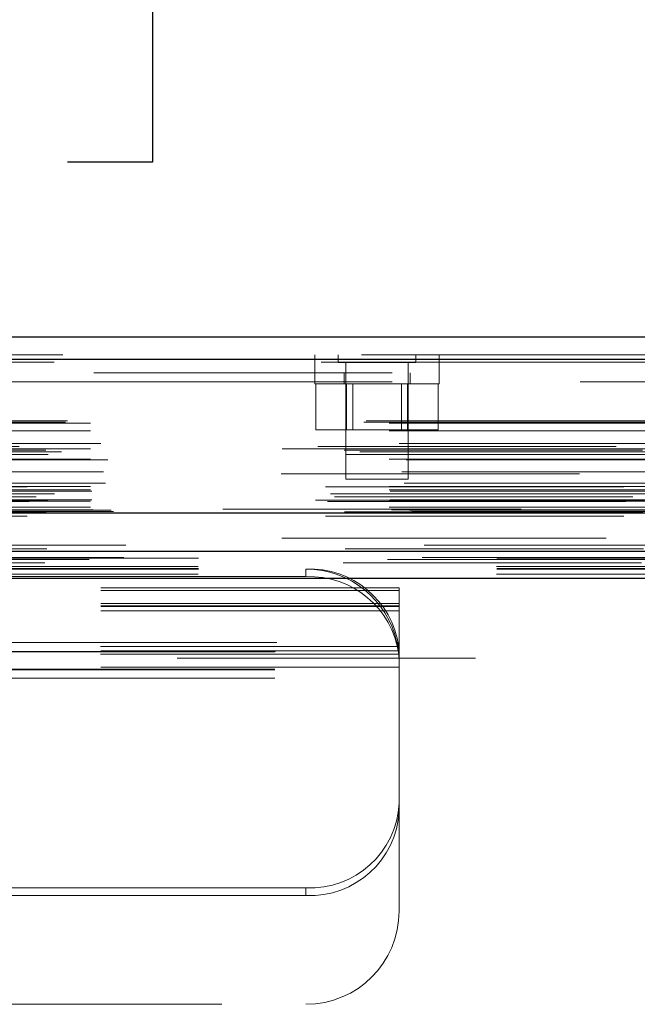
# Model space of a CAD drawing. Header units: inches. Extents: x 0.2 to 10.8, y 0.2 to 8.2.
# Tile 14 of 127: x 4.053 to 4.26, y 2.184 to 2.514. Entities that reach past the tile are written whole.
import ezdxf

# ---------------------------------------------------------------- set-up
doc = ezdxf.new("R2010")
doc.units = ezdxf.units.IN
doc.header["$MEASUREMENT"] = 0
doc.linetypes.add('HIDDEN', pattern=[0.07500000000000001, 0.05, -0.025])
doc.layers.add('DIMENSIONS', color=140, linetype='Continuous')
doc.styles.add('SLDTEXTSTYLE0', font='TXT', dxfattribs={"width": 0.7})
doc.dimstyles.new('SLDDIMSTYLE0', dxfattribs={"dimtxt": 0.0849609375, "dimasz": 0.13, "dimexe": 0, "dimexo": 0.0625, "dimgap": 0.021240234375, "dimtad": 0, "dimtih": 1, "dimtoh": 1, "dimlfac": 12, "dimrnd": 1e-09, "dimzin": 12, "dimdsep": 46, "dimtxsty": 'SLDTEXTSTYLE0', "dimsah": 1, "dimcen": 0.09, "dimadec": 0, "dimazin": 3, "dimtfac": 1, "dimtofl": 0, "dimtmove": 0, "dimatfit": 3, "dimfxl": 0, "dimfrac": 2, "dimtolj": 1, "dimtzin": 12, "dimarcsym": 0})

# ---------------------------------------------------------------- blocks, each defined once
blk = doc.blocks.new('_D_24')
at = {"layer": 'DIMENSIONS'}
for p, q in [((3.011850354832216, 2.376550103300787), (3.011850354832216, 2.725930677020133)), ((4.80668368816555, 2.376550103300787), (4.80668368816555, 2.725930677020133)), ((3.011850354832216, 2.600930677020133), (3.630679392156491, 2.600930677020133)), ((3.745805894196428, 2.600930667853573), (3.717275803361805, 2.600930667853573)), ((3.717275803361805, 2.600930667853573), (3.717275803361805, 2.465899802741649)), ((4.068954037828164, 2.600930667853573), (4.097484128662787, 2.600930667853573)), ((4.097484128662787, 2.600930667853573), (4.097484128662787, 2.465899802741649)), ((4.80668368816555, 2.600930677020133), (4.184080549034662, 2.600930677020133)), ((3.717275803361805, 2.465899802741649), (3.745805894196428, 2.465899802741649)), ((4.097484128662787, 2.465899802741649), (4.068954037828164, 2.465899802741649))]:
    blk.add_line(p, q, dxfattribs=at)
for points in [[(3.011850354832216, 2.600930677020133), (3.141850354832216, 2.580930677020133), (3.141850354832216, 2.620930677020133)], [(4.80668368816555, 2.600930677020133), (4.67668368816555, 2.620930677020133), (4.67668368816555, 2.580930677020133)]]:
    blk.add_solid(points, dxfattribs=at)
at = {"layer": 'DIMENSIONS', "char_height": 0.08333333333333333, "attachment_point": 1, "style": 'SLDTEXTSTYLE0'}
for s, insert in [('21.54', (3.745805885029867, 2.727373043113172)), ('547.1', (3.745805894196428, 2.573322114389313))]:
    blk.add_mtext(s, dxfattribs=dict(at, insert=insert))

msp = doc.modelspace()

# ---------------------------------------------------------------- linework, layer by layer
at = {"color": 7, "linetype": 'Continuous', "lineweight": 25}
for p, q in [((2.96743064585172, 2.407311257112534), (4.851062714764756, 2.407311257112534)), ((2.964485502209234, 2.399874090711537), (4.854007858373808, 2.399874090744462)), ((2.955400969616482, 2.348353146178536), (4.86309239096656, 2.348353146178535)), ((3.012842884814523, 2.335550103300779), (4.805691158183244, 2.335550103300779)), ((3.01284288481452, 2.326550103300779), (4.805691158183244, 2.326550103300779))]:
    msp.add_line(p, q, dxfattribs=at)
at = {"color": 7, "linetype": 'HIDDEN', "lineweight": 18}
for p, q in [((4.85400785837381, 2.399874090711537), (2.964485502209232, 2.399874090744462)), ((2.964485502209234, 2.398832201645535), (4.854007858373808, 2.39883220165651)), ((4.85400785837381, 2.398832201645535), (2.964485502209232, 2.39883220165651)), ((2.96743064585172, 2.401311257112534), (4.851062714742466, 2.401311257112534)), ((4.151899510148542, 2.401311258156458), (4.151899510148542, 2.395311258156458)), ((4.159684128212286, 2.401311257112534), (4.159684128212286, 2.398707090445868)), ((4.159684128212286, 2.398707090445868), (4.185725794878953, 2.398707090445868)), ((4.162288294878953, 2.398707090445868), (4.162288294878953, 2.359644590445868)), ((4.183121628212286, 2.359644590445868), (4.183121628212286, 2.398707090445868)), ((4.185725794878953, 2.398707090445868), (4.185725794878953, 2.401311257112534)), ((4.193566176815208, 2.395311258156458), (4.193566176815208, 2.401311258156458)), ((4.777816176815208, 2.395311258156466), (3.040732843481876, 2.395311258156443)), ((4.151871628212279, 2.395311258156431), (4.151871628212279, 2.391561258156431)), ((4.161663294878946, 2.395311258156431), (4.161663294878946, 2.391561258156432)), ((4.183746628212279, 2.391561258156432), (4.183746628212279, 2.395311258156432)), ((4.193538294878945, 2.391561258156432), (4.193538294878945, 2.395311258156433)), ((3.040732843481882, 2.392311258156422), (4.777816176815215, 2.392311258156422)), ((3.040732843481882, 2.392311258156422), (4.777816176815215, 2.392311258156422)), ((4.777816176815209, 2.392311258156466), (3.040732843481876, 2.392311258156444)), ((4.777816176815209, 2.392311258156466), (3.040732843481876, 2.392311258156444)), ((4.151871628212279, 2.391561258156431), (4.193538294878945, 2.391561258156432)), ((4.152209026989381, 2.391561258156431), (4.152209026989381, 2.376144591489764)), ((4.162456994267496, 2.391561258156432), (4.162456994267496, 2.376144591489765)), ((4.164542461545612, 2.391561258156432), (4.164542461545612, 2.376144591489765)), ((4.180867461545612, 2.376144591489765), (4.180867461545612, 2.391561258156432)), ((4.182952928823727, 2.391561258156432), (4.182952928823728, 2.376144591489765)), ((4.193200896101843, 2.391561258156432), (4.193200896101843, 2.376144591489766)), ((2.968262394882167, 2.378823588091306), (4.850230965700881, 2.37882358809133)), ((2.968993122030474, 2.379256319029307), (4.849500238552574, 2.379256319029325)), ((2.97671035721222, 2.378422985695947), (4.841783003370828, 2.378422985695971)), ((2.97671035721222, 2.378422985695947), (4.841783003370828, 2.378422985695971)), ((2.97671035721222, 2.375890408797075), (4.841783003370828, 2.3758904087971)), ((4.152209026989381, 2.376144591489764), (4.162456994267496, 2.376144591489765)), ((4.162456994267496, 2.376144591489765), (4.182952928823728, 2.376144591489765)), ((4.182952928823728, 2.376144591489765), (4.193200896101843, 2.376144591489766)), ((2.961657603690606, 2.369390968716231), (4.856835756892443, 2.369390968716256)), ((4.852800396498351, 2.370559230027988), (2.965705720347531, 2.370559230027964)), ((2.966960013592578, 2.368806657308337), (4.851533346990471, 2.368806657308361)), ((2.97671035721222, 2.36985556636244), (4.841783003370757, 2.369855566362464)), ((4.840851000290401, 2.369862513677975), (2.97763978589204, 2.369862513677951)), ((2.980076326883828, 2.371582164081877), (4.838417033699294, 2.371582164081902)), ((2.96243891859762, 2.367932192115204), (4.856047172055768, 2.367932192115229)), ((2.97671035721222, 2.366410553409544), (4.841783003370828, 2.366410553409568)), ((2.982475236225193, 2.366092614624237), (4.83600980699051, 2.366092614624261)), ((4.840543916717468, 2.361410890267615), (2.977948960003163, 2.36141089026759)), ((2.9810055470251, 2.362085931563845), (4.837487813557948, 2.362085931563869)), ((2.9810055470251, 2.362085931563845), (4.837487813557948, 2.362085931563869)), ((4.162288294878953, 2.359644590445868), (4.183121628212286, 2.359644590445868)), ((4.855413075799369, 2.357116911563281), (2.963079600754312, 2.357116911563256)), ((2.97671035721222, 2.357239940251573), (4.841783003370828, 2.357239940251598)), ((2.97671035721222, 2.356066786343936), (4.841783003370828, 2.356066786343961)), ((2.97671035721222, 2.356066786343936), (4.841783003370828, 2.356066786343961)), ((2.977127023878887, 2.35565011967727), (4.841366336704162, 2.355650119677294)), ((2.981737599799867, 2.35835035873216), (4.836752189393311, 2.358350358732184)), ((2.952025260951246, 2.352578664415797), (4.866468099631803, 2.352578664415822)), ((2.952025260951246, 2.352578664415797), (4.866468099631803, 2.352578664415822)), ((4.862332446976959, 2.352663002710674), (2.956160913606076, 2.35266300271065)), ((2.957093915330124, 2.354716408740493), (4.861399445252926, 2.354716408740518)), ((2.95841273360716, 2.353767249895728), (4.860078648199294, 2.353767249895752)), ((2.96464103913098, 2.354747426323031), (4.853852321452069, 2.354747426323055)), ((2.97671035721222, 2.352316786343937), (4.841783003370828, 2.352316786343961)), ((2.97671035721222, 2.352316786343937), (4.841783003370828, 2.352316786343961)), ((2.977127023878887, 2.352733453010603), (4.841366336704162, 2.352733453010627)), ((2.956071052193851, 2.352153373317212), (4.862422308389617, 2.352153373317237)), ((2.97671035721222, 2.35024315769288), (4.841783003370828, 2.350243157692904)), ((2.97671035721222, 2.35024315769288), (4.841783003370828, 2.350243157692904)), ((2.977543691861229, 2.34940011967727), (4.84094966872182, 2.349400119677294)), ((2.977543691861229, 2.34940011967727), (4.84094966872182, 2.349400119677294)), ((2.983623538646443, 2.349329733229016), (4.834869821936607, 2.34932973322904)), ((2.983623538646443, 2.349329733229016), (4.834869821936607, 2.34932973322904)), ((4.820982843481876, 2.3496445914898), (2.99756617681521, 2.349644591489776)), ((2.955400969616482, 2.347311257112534), (4.86309239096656, 2.347311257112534)), ((2.960843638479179, 2.348277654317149), (4.85764972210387, 2.348277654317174)), ((2.9610533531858, 2.348250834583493), (4.857440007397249, 2.348250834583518)), ((2.961807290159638, 2.3487291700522), (4.856686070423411, 2.348729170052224)), ((2.961807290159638, 2.3487291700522), (4.856686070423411, 2.348729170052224)), ((2.984396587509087, 2.348782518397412), (4.834096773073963, 2.348782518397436)), ((2.984396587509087, 2.348782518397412), (4.834096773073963, 2.348782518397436)), ((2.988487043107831, 2.337590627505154), (4.830006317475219, 2.337590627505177)), ((2.976241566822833, 2.332739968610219), (4.842237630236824, 2.332739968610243)), ((2.9877772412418, 2.33346373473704), (4.830712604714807, 2.333463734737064)), ((3.01284288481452, 2.333168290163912), (4.805691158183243, 2.333168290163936)), ((3.012767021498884, 2.330353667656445), (4.805767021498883, 2.330353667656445)), ((3.01284288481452, 2.329550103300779), (4.805691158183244, 2.329550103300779)), ((4.148850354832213, 2.327014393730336), (4.148850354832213, 2.329550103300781)), ((3.012767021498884, 2.327817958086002), (4.805767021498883, 2.327817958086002)), ((3.01284288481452, 2.326550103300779), (4.805691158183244, 2.326550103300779)), ((3.01284288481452, 2.326550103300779), (4.805691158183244, 2.326550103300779)), ((3.01284288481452, 2.326550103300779), (4.805691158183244, 2.326550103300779)), ((3.01284288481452, 2.326550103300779), (4.805691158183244, 2.326550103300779)), ((3.01284288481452, 2.326550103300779), (4.805691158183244, 2.326550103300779)), ((4.148850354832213, 2.327014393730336), (3.669683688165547, 2.327014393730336)), ((4.180100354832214, 2.323247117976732), (3.638433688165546, 2.323247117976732)), ((4.180100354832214, 2.322403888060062), (4.180100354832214, 2.323247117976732)), ((4.180100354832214, 2.322403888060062), (3.638433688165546, 2.322403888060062)), ((4.180100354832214, 2.302118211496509), (4.180100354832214, 2.322403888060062)), ((4.180100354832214, 2.318050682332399), (3.638433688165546, 2.318050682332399)), ((4.180100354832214, 2.317247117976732), (3.638433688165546, 2.317247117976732)), ((4.180100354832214, 2.316966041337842), (3.638433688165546, 2.316966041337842)), ((4.180100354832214, 2.315514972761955), (3.638433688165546, 2.315514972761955)), ((4.179993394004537, 2.303569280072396), (3.638540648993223, 2.303569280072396)), ((3.639153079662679, 2.304966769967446), (4.179380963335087, 2.304966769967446)), ((3.639153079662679, 2.304966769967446), (4.179380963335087, 2.304966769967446)), ((4.805691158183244, 2.299716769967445), (3.012842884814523, 2.299716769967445)), ((4.180100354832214, 2.302118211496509), (3.638433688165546, 2.302118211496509)), ((3.638433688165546, 2.301837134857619), (4.180100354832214, 2.301837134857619)), ((4.179993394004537, 2.301033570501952), (3.638540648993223, 2.301033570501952)), ((3.638649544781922, 2.301966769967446), (4.179884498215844, 2.301966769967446)), ((4.180100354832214, 2.301851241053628), (4.180100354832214, 2.302118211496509)), ((4.180100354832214, 2.301851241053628), (4.180100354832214, 2.298852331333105)), ((4.180100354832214, 2.296680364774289), (3.638433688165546, 2.296680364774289)), ((4.180100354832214, 2.298852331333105), (4.180100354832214, 2.298300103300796)), ((4.180100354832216, 2.298300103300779), (4.180100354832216, 2.292966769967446)), ((3.638433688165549, 2.295966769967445), (4.180100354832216, 2.295966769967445)), ((3.638433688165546, 2.295837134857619), (4.180100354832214, 2.295837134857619)), ((3.638433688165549, 2.292966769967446), (4.180100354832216, 2.292966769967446)), ((3.638433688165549, 2.292966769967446), (4.180100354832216, 2.292966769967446)), ((4.180100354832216, 2.292966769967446), (4.180100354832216, 2.214966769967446)), ((4.148850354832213, 2.222737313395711), (4.02070452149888, 2.222737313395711)), ((4.148850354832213, 2.222737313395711), (4.148850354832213, 2.220201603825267)), ((4.148850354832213, 2.220201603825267), (4.02070452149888, 2.220201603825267)), ((4.020704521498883, 2.183716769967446), (4.148850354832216, 2.183716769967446))]:
    msp.add_line(p, q, dxfattribs=at)
at = {"color": 7, "linetype": 'HIDDEN', "lineweight": 18, "flags": 128}
for points in [[(4.849499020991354, 2.339859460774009), (3.924539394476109, 2.339859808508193), (2.968997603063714, 2.339859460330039)], [(4.840729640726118, 2.339877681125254), (3.924539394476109, 2.3398777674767), (2.977760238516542, 2.339877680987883)], [(4.862032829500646, 2.336319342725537), (3.869079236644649, 2.336319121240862), (2.956454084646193, 2.336319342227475)], [(4.862040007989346, 2.336319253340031), (3.987450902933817, 2.336316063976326), (2.956455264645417, 2.33631926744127)], [(2.987788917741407, 2.33346378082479), (3.893954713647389, 2.333464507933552), (4.83073796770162, 2.333463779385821)], [(2.961336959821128, 2.331623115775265), (3.893948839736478, 2.331622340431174), (4.857171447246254, 2.331623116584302)], [(3.01284288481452, 2.329732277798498), (3.893948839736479, 2.329731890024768), (4.805691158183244, 2.329732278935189)]]:
    msp.add_lwpolyline(points, dxfattribs=at)
at = {"color": 7, "linetype": 'HIDDEN', "lineweight": 18}
for centre, radius, start, end in [((4.150091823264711, 2.29938235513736), 0.03019328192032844, 7.970935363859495, 92.35651625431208), ((4.148850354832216, 2.298300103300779), 0.03125000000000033, 12.31776598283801, 90), ((4.150091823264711, 2.296846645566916), 0.03019328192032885, 7.97093536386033, 92.35651625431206), ((4.150245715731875, 2.252599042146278), 0.02989431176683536, 267.324663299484, 357.0478590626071), ((4.150245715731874, 2.250063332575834), 0.02989431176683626, 267.3246632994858, 357.0478590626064), ((4.148850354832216, 2.214966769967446), 0.03125, 270.0000000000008, 0)]:
    msp.add_arc(centre, radius, start, end, dxfattribs=at)
for points in [[(4.179884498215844, 2.301966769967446), (4.179884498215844, 2.301966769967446), (4.17987540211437, 2.302046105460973), (4.179837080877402, 2.302350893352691), (4.179807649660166, 2.30257649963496), (4.179725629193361, 2.303133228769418), (4.179672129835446, 2.303468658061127), (4.179542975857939, 2.304187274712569), (4.179466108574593, 2.30457683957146), (4.179380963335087, 2.304966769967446)], [(4.179993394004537, 2.303569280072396), (4.180015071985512, 2.303332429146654), (4.180032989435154, 2.303114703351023), (4.180062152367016, 2.302716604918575), (4.180073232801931, 2.302537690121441), (4.180088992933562, 2.302239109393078), (4.180093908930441, 2.302115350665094), (4.180099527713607, 2.301935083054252), (4.180100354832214, 2.301876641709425), (4.180100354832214, 2.301851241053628)], [(4.180100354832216, 2.298300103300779), (4.180100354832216, 2.298871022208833), (4.180084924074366, 2.299381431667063), (4.180040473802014, 2.300286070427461), (4.180011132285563, 2.300681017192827), (4.179956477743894, 2.301312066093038), (4.179930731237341, 2.30155586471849), (4.179894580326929, 2.301884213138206), (4.179884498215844, 2.301966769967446), (4.179884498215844, 2.301966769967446)]]:
    msp.add_open_spline(points, degree=3, knots=[0, 0, 0, 0, 0.25, 0.25, 0.5, 0.5, 0.75, 0.75, 1, 1, 1, 1], dxfattribs=at)

# ---------------------------------------------------------------- dimensions: what is measured, and where the dimension line sits
at = {"layer": 'DIMENSIONS'}
dim = msp.add_linear_dim(base=(4.80668368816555, 2.600930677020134), p1=(3.011850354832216, 2.326550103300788), p2=(4.80668368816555, 2.326550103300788), dimstyle='SLDDIMSTYLE0', dxfattribs=at)
dim.commit()
dim.dimension.update_dxf_attribs({"geometry": '_D_24', "text_midpoint": (3.907379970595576, 2.600930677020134), "dimtype": 160})

doc.saveas('drawing.dxf')
